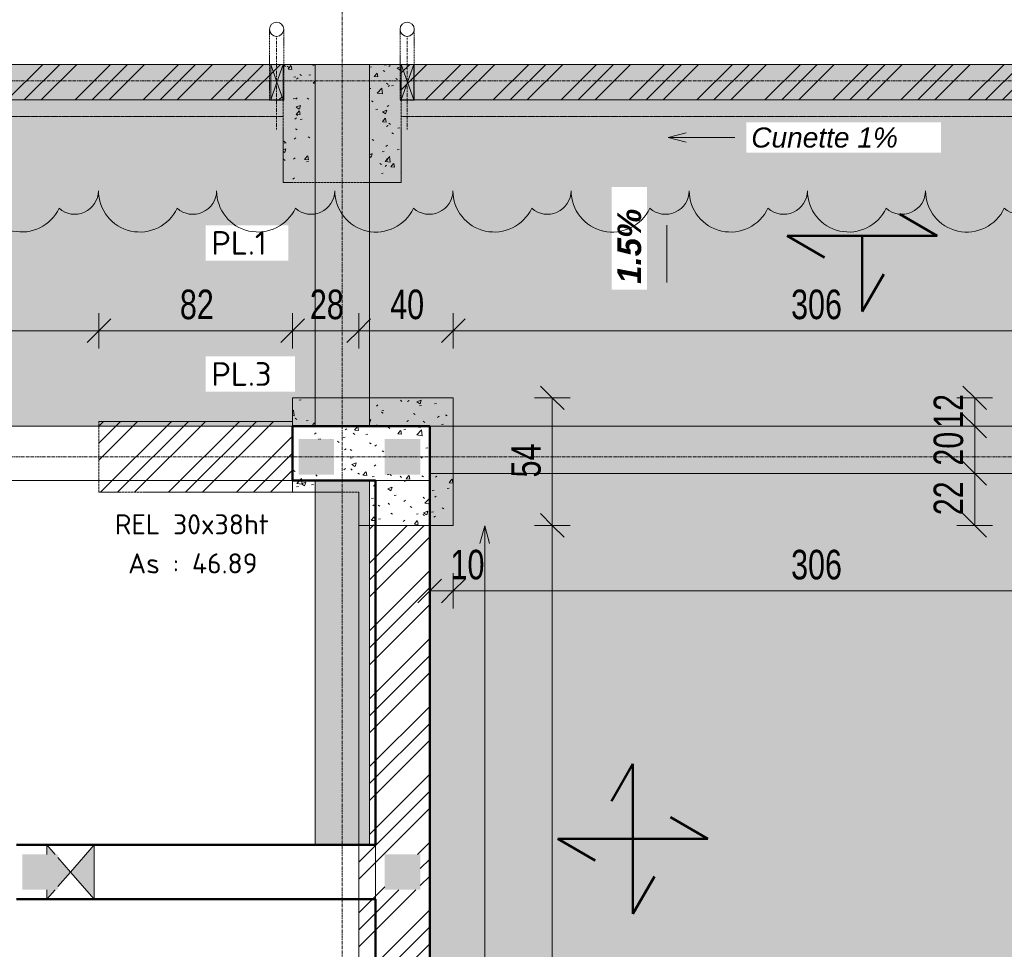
# Model space of a CAD drawing. Header units: millimetres. Extents: x 8507 to 110494, y 1100 to 66219.
# Tile 20 of 38: x 67681 to 71848, y 59654 to 63590. Entities that reach past the tile are written whole.
import ezdxf

# ---------------------------------------------------------------- set-up
doc = ezdxf.new("R2010")
doc.units = ezdxf.units.MM
for name, pattern in [('Caché', [7.14375, 4.7625, -2.38125]), ('Centre', [31.75, 6.35, -4.7625, 15.875, -4.7625]), ('Ligne de quadrillage', [22.225, 12.7, -3.175, 3.175, -3.175]), ('Tiret 1_16_', [3.175, 1.5875, -1.5875]), ('tiret perso', [2.6, 1.3, -1.3])]:
    doc.linetypes.add(name, pattern=pattern)
for name, color, linetype, lineweight in [('A-ANNO-DIMS', 211, 'Continuous', 9), ('A-ANNO-DIMS-50', 211, 'Continuous', 9), ('A-ANNO-NOTE', 131, 'Continuous', 9), ('A-DETL', 90, 'Continuous', 5), ('A-DETL-CNTR', 5, 'Centre', 5), ('A-DETL-GENF', 92, 'Continuous', 5), ('A-DETL-HDLN', 90, 'Caché', 5), ('A-DETL-MBND', 5, 'Continuous', 5), ('A-DETL-THIN', 151, 'Continuous', 5), ('A-DETL-WIDE', 214, 'Continuous', 50), ('A-DOOR', 31, 'Continuous', 9), ('A-WALL', 113, 'Continuous', 9), ('G-ANNO-REVC', 71, 'Continuous', 9), ('G-ANNO-TEXT', 231, 'Continuous', 9), ('S-GRID', 1, 'Continuous', 9)]:
    doc.layers.add(name, color=color, linetype=linetype, lineweight=lineweight)
doc.styles.add('Arial Narrow_3', font='ARIALN.TTF', dxfattribs={"width": 0.9, "height": 125})
doc.styles.add('Arial_B_I_1', font='arialbi.ttf', dxfattribs={"height": 100})
doc.styles.add('Arial_I', font='ariali.ttf', dxfattribs={"height": 85})
doc.styles.add('ISOCPEUR_B', font='txt', dxfattribs={"height": 100})
doc.styles.add('ISOCPEUR_B_1', font='txt', dxfattribs={"height": 85})
doc.dimstyles.new('AB6_1_50_-_GB', dxfattribs={"dimscale": 304.8, "dimtxt": 127.928872, "dimasz": 0.328084, "dimexe": 0.246063, "dimexo": 0.0625, "dimgap": 0.04101, "dimtad": 1, "dimdec": 0, "dimlfac": 0.1, "dimdsep": 46, "dimtxsty": 'Arial Narrow_3', "dimblk1": 'OBLIQUE', "dimblk2": 'OBLIQUE', "dimsah": 1, "dimcen": 0.09, "dimazin": 0, "dimtfac": 1, "dimtdec": 4, "dimtix": 1, "dimtmove": 0, "dimatfit": 3, "dimfxl": 0.246063, "dimfxlon": 1, "dimtvp": 1, "dimtolj": 1, "dimtzin": 0, "dimarcsym": 2})
doc.dimstyles.new('AB6_1_50_-_GB_1', dxfattribs={"dimscale": 304.8, "dimtxt": 127.928872, "dimasz": 0.328084, "dimexe": 0.246063, "dimexo": 0.0625, "dimgap": 0.04101, "dimtad": 1, "dimdec": 0, "dimlfac": 0.1, "dimdsep": 46, "dimtxsty": 'Arial Narrow_3', "dimblk1": 'OBLIQUE', "dimblk2": 'OBLIQUE', "dimsah": 1, "dimcen": 0.09, "dimazin": 0, "dimtfac": 1, "dimtdec": 4, "dimtix": 1, "dimtmove": 2, "dimatfit": 3, "dimfxl": 0.246063, "dimfxlon": 1, "dimtvp": 1, "dimtolj": 1, "dimtzin": 0, "dimarcsym": 2})
pattern_1 = [(45, (62504.66, -542.27), (-143.6841, 143.6841), []), (45, (62576.5, -542.27), (-143.6841, 143.6841), []), (45, (62648.34, -542.27), (-143.6841, 143.6841), [])]
pattern_2 = [(50, (62504.66, -542.27), (182.18467, -15.9391), [19.05, -209.55]), (355, (62504.66, -542.27), (-35.24243, 191.0566), [15.24, -167.64]), (100.451, (62519.84, -543.6), (146.9425, 175.1167), [16.19, -178.09]), (46.184, (62504.66, -491.47), (271.0789, -42.0433), [28.575, -314.325]), (96.636, (62527.25, -494.97), (237.4025, 247.4272), [24.285, -267.135]), (351.184, (62504.66, -491.47), (237.4046, 247.4251), [22.86, -251.46]), (21, (62530.06, -504.17), (151.61488, -102.26552), [19.05, -209.55]), (326, (62530.06, -504.17), (61.80236, 184.18774), [15.24, -167.64]), (71.451, (62542.7, -512.7), (213.41706, 81.92137), [16.19, -178.09]), (37.5, (62504.66, -542.27), (3.08832, 84.555076), [8.382, -157.226, 8.382, -161.798, -168.275]), (37.5, (62504.66, -542.27), (3.08832, 84.555076), [-335.788, 8.382, -159.893]), (7.5, (62504.66, -542.27), (66.81944, 100.18075), [8.382, -88.646, 8.382, -153.416, -64.135]), (7.5, (62504.66, -542.27), (66.81944, 100.18075), [-258.826, 8.382, -55.753]), (327.5, (62448.02, -542.27), (135.59049, -5.72891), [8.382, -55.118, 8.382, -189.738, -262.89]), (327.5, (62448.02, -542.27), (135.59049, -5.72891), [-261.62, 8.382, -254.508]), (317.5, (62422.62, -542.27), (148.12889, 25.42676), [8.382, -74.168, 8.382, -123.19, -186.69]), (317.5, (62422.62, -542.27), (148.12889, 25.42676), [-214.122, 8.382, -178.308])]
pattern_3 = [(0, (62504.66, -542.27), (0, 101.6), [3.353, -98.247]), (0, (62555.46, -491.47), (0, 101.6), [3.353, -98.247])]

# ---------------------------------------------------------------- blocks, each defined once
blk = doc.blocks.new('G_PORTE_BA - F-DRV-3009778-R-1_IMPLANTATION variante')
at = {"layer": 'A-DOOR'}
for p, q in [((-1790, -115), (-1790, 115)), ((-1790, 115), (1790, 115)), ((1790, 115), (1790, -115)), ((1790, -115), (-1790, -115))]:
    blk.add_line(p, q, dxfattribs=at)
blk = doc.blocks.new('ECBIM_BIM_RESA VOILE RECTANGULAIRE - ECBIM_BIM_RESA VOILE RECTANGULAIRE-3116783-R-1_IMPLANTATION variante')
at = {"layer": 'A-DETL-MBND'}
h = blk.add_hatch(color=256, dxfattribs=at)
h.paths.add_polyline_path([(2811.9, 59865.6), (2846.7, 59905.6), (2811.9, 59905.6)])
h.paths.add_polyline_path([(2858.4, 59919), (2911.9, 59980.6), (2858.4, 60042.1)])
h.paths.add_polyline_path([(2846.7, 60055.6), (2811.9, 60095.6), (2811.9, 60055.6)])
blk.add_hatch(color=256, dxfattribs=at).paths.add_polyline_path([(3011.9, 59865.6), (3011.9, 60095.6), (2911.9, 59980.6)])
for p, q in [((2811.9, 60055.6), (2811.9, 60095.6)), ((2811.9, 60095.6), (2846.7, 60055.6)), ((2911.9, 59980.6), (3011.9, 60095.6)), ((3011.9, 60095.6), (3011.9, 59865.6)), ((2858.4, 60042.1), (2911.9, 59980.6)), ((2911.9, 59980.6), (2858.4, 59919)), ((3011.9, 59865.6), (2911.9, 59980.6)), ((2846.7, 59905.6), (2811.9, 59865.6)), ((2811.9, 59865.6), (2811.9, 59905.6))]:
    blk.add_line(p, q, dxfattribs=at)
blk = doc.blocks.new('ECBIM_BIM_RESA VOILE RECTANGULAIRE - Pissette 5x5-3025178-R-1_IMPLANTATION variante')
at = {"layer": 'A-DETL-MBND'}
for points in [[(-3688.1, 63250.2), (-3661.8, 63325.2), (-3688.1, 63400.2)], [(-3635.6, 63250.2), (-3635.6, 63400.2), (-3661.8, 63325.2)]]:
    blk.add_hatch(color=256, dxfattribs=at).paths.add_polyline_path(points)
for p, q in [((-3688.1, 63250.2), (-3688.1, 63400.2)), ((-3688.1, 63400.2), (-3661.8, 63325.2)), ((-3661.8, 63325.2), (-3635.6, 63400.2)), ((-3635.6, 63400.2), (-3635.6, 63250.2)), ((-3661.8, 63325.2), (-3688.1, 63250.2)), ((-3635.6, 63250.2), (-3661.8, 63325.2))]:
    blk.add_line(p, q, dxfattribs=at)
blk = doc.blocks.new('niveau aménag dalle2 - niveau aménag dalle 2-3181993-R-1_IMPLANTATION variante')
at = {"layer": 'A-ANNO-NOTE'}
blk.add_hatch(color=256, dxfattribs=at).paths.add_polyline_path([(-4.474, -4.15), (-8.213, -3.148), (-4.474, -2.147), (-6.359, -3.148)])
blk.add_line((-6.359, -3.148), (-1.506, -3.148), dxfattribs=at)
blk = doc.blocks.new('DIMBLOCK37-R-1_IMPLANTATION variante')
at = {"layer": 'A-ANNO-DIMS-50'}
for p, q in [((66076.5, 62272.7), (66076.5, 62347.7)), ((68016.5, 62272.7), (68016.5, 62347.7)), ((66076.5, 62272.7), (68016.5, 62272.7)), ((66076.5, 62272.7), (66076.5, 62197.7)), ((68016.5, 62272.7), (68016.5, 62197.7))]:
    blk.add_line(p, q, dxfattribs=at)
at = {"layer": 'A-ANNO-DIMS-50', "lineweight": 18}
for p, q in [((66076.5, 62272.7), (66126.5, 62322.7)), ((68016.5, 62272.7), (68066.5, 62322.7)), ((66076.5, 62272.7), (66026.5, 62222.7)), ((68016.5, 62272.7), (67966.5, 62222.7))]:
    blk.add_line(p, q, dxfattribs=at)
at = {"layer": 'A-ANNO-DIMS-50', "color": 0, "insert": (66946, 62446.8), "char_height": 125, "width": 241.237, "attachment_point": 1, "line_spacing_factor": 0.974696, "style": 'Arial Narrow_3'}
blk.add_mtext('194', dxfattribs=at)
blk = doc.blocks.new('_Oblique')
at = {"color": 0, "linetype": 'ByBlock', "lineweight": -2}
blk.add_line((-0.5, -0.5), (0.5, 0.5), dxfattribs=at)
blk = doc.blocks.new('DIMBLOCK38-R-1_IMPLANTATION variante')
at = {"layer": 'A-ANNO-DIMS-50'}
for p, q in [((68016.5, 62272.7), (68016.5, 62347.7)), ((68836.5, 62272.7), (68836.5, 62347.7)), ((68016.5, 62272.7), (68836.5, 62272.7)), ((68016.5, 62272.7), (68016.5, 62197.7)), ((68836.5, 62272.7), (68836.5, 62197.7))]:
    blk.add_line(p, q, dxfattribs=at)
at = {"layer": 'A-ANNO-DIMS-50', "lineweight": 18}
for p, q in [((68016.5, 62272.7), (68066.5, 62322.7)), ((68836.5, 62272.7), (68886.5, 62322.7)), ((68016.5, 62272.7), (67966.5, 62222.7)), ((68836.5, 62272.7), (68786.5, 62222.7))]:
    blk.add_line(p, q, dxfattribs=at)
at = {"layer": 'A-ANNO-DIMS-50', "color": 0, "insert": (68359.5, 62446.8), "char_height": 125, "width": 160.825, "attachment_point": 1, "line_spacing_factor": 0.974696, "style": 'Arial Narrow_3'}
blk.add_mtext('82', dxfattribs=at)
blk = doc.blocks.new('DIMBLOCK39-R-1_IMPLANTATION variante')
at = {"layer": 'A-ANNO-DIMS-50'}
for p, q in [((68836.5, 62272.7), (68836.5, 62347.7)), ((69116.5, 62272.7), (69116.5, 62347.7)), ((68836.5, 62272.7), (69116.5, 62272.7)), ((68836.5, 62272.7), (68836.5, 62197.7)), ((69116.5, 62272.7), (69116.5, 62197.7))]:
    blk.add_line(p, q, dxfattribs=at)
at = {"layer": 'A-ANNO-DIMS-50', "lineweight": 18}
for p, q in [((68836.5, 62272.7), (68886.5, 62322.7)), ((69116.5, 62272.7), (69166.5, 62322.7)), ((68836.5, 62272.7), (68786.5, 62222.7)), ((69116.5, 62272.7), (69066.5, 62222.7))]:
    blk.add_line(p, q, dxfattribs=at)
at = {"layer": 'A-ANNO-DIMS-50', "color": 0, "insert": (68909.5, 62446.8), "char_height": 125, "width": 160.825, "attachment_point": 1, "line_spacing_factor": 0.974696, "style": 'Arial Narrow_3'}
blk.add_mtext('28', dxfattribs=at)
blk = doc.blocks.new('DIMBLOCK40-R-1_IMPLANTATION variante')
at = {"layer": 'A-ANNO-DIMS-50'}
for p, q in [((69116.5, 62272.7), (69116.5, 62347.7)), ((69516.5, 62272.7), (69516.5, 62347.7)), ((69116.5, 62272.7), (69516.5, 62272.7)), ((69116.5, 62272.7), (69116.5, 62197.7)), ((69516.5, 62272.7), (69516.5, 62197.7))]:
    blk.add_line(p, q, dxfattribs=at)
at = {"layer": 'A-ANNO-DIMS-50', "lineweight": 18}
for p, q in [((69116.5, 62272.7), (69166.5, 62322.7)), ((69516.5, 62272.7), (69566.5, 62322.7)), ((69116.5, 62272.7), (69066.5, 62222.7)), ((69516.5, 62272.7), (69466.5, 62222.7))]:
    blk.add_line(p, q, dxfattribs=at)
at = {"layer": 'A-ANNO-DIMS-50', "color": 0, "insert": (69249.5, 62446.8), "char_height": 125, "width": 160.825, "attachment_point": 1, "line_spacing_factor": 0.974696, "style": 'Arial Narrow_3'}
blk.add_mtext('40', dxfattribs=at)
blk = doc.blocks.new('DIMBLOCK41-R-1_IMPLANTATION variante')
at = {"layer": 'A-ANNO-DIMS-50'}
for p, q in [((69516.5, 62272.7), (69516.5, 62347.7)), ((72576.5, 62272.7), (72576.5, 62347.7)), ((69516.5, 62272.7), (72576.5, 62272.7)), ((69516.5, 62272.7), (69516.5, 62197.7)), ((72576.5, 62272.7), (72576.5, 62197.7))]:
    blk.add_line(p, q, dxfattribs=at)
at = {"layer": 'A-ANNO-DIMS-50', "lineweight": 18}
for p, q in [((69516.5, 62272.7), (69566.5, 62322.7)), ((72576.5, 62272.7), (72626.5, 62322.7)), ((69516.5, 62272.7), (69466.5, 62222.7)), ((72576.5, 62272.7), (72526.5, 62222.7))]:
    blk.add_line(p, q, dxfattribs=at)
at = {"layer": 'A-ANNO-DIMS-50', "color": 0, "insert": (70946, 62446.8), "char_height": 125, "width": 241.237, "attachment_point": 1, "line_spacing_factor": 0.974696, "style": 'Arial Narrow_3'}
blk.add_mtext('306', dxfattribs=at)
blk = doc.blocks.new('DIMBLOCK150-R-1_IMPLANTATION variante')
at = {"layer": 'A-ANNO-DIMS-50', "lineweight": 18}
for p, q in [((69935.4, 61448.6), (69885.4, 61498.6)), ((69935.4, 61448.6), (69985.4, 61398.6)), ((69935.4, 53725.4), (69885.4, 53775.4)), ((69935.4, 53725.4), (69985.4, 53675.4))]:
    blk.add_line(p, q, dxfattribs=at)
at = {"layer": 'A-ANNO-DIMS-50'}
for p, q in [((69935.4, 61448.6), (69860.4, 61448.6)), ((69935.4, 53725.4), (69935.4, 61448.6)), ((69935.4, 61448.6), (70010.4, 61448.6)), ((69935.4, 53725.4), (69860.4, 53725.4)), ((69935.4, 53725.4), (70010.4, 53725.4))]:
    blk.add_line(p, q, dxfattribs=at)
at = {"layer": 'A-ANNO-DIMS-50', "color": 0, "insert": (69761.3, 57486.5), "char_height": 125, "width": 241.237, "attachment_point": 1, "rotation": 90, "line_spacing_factor": 0.974696, "style": 'Arial Narrow_3'}
blk.add_mtext('772', dxfattribs=at)
blk = doc.blocks.new('DIMBLOCK151-R-1_IMPLANTATION variante')
at = {"layer": 'A-ANNO-DIMS-50', "lineweight": 18}
for p, q in [((69935.4, 61988.6), (69885.4, 62038.6)), ((69935.4, 61988.6), (69985.4, 61938.6)), ((69935.4, 61448.6), (69885.4, 61498.6)), ((69935.4, 61448.6), (69985.4, 61398.6))]:
    blk.add_line(p, q, dxfattribs=at)
at = {"layer": 'A-ANNO-DIMS-50'}
for p, q in [((69935.4, 61988.6), (69860.4, 61988.6)), ((69935.4, 61448.6), (69935.4, 61988.6)), ((69935.4, 61988.6), (70010.4, 61988.6)), ((69935.4, 61448.6), (69860.4, 61448.6)), ((69935.4, 61448.6), (70010.4, 61448.6))]:
    blk.add_line(p, q, dxfattribs=at)
at = {"layer": 'A-ANNO-DIMS-50', "color": 0, "insert": (69761.3, 61651.5), "char_height": 125, "width": 160.825, "attachment_point": 1, "rotation": 90, "line_spacing_factor": 0.974696, "style": 'Arial Narrow_3'}
blk.add_mtext('54', dxfattribs=at)
blk = doc.blocks.new('DIMBLOCK190-R-1_IMPLANTATION variante')
at = {"layer": 'A-ANNO-DIMS-50', "lineweight": 18}
for p, q in [((71722.9, 61668.6), (71672.9, 61718.6)), ((71722.9, 61668.6), (71772.9, 61618.6)), ((71722.9, 61448.6), (71672.9, 61498.6)), ((71722.9, 61448.6), (71772.9, 61398.6))]:
    blk.add_line(p, q, dxfattribs=at)
at = {"layer": 'A-ANNO-DIMS-50'}
for p, q in [((71722.9, 61668.6), (71647.9, 61668.6)), ((71722.9, 61448.6), (71722.9, 61668.6)), ((71722.9, 61668.6), (71797.9, 61668.6)), ((71722.9, 61448.6), (71647.9, 61448.6)), ((71722.9, 61448.6), (71797.9, 61448.6))]:
    blk.add_line(p, q, dxfattribs=at)
at = {"layer": 'A-ANNO-DIMS-50', "color": 0, "insert": (71548.9, 61491.5), "char_height": 125, "width": 160.825, "attachment_point": 1, "rotation": 90, "line_spacing_factor": 0.974696, "style": 'Arial Narrow_3'}
blk.add_mtext('22', dxfattribs=at)
blk = doc.blocks.new('DIMBLOCK191-R-1_IMPLANTATION variante')
at = {"layer": 'A-ANNO-DIMS-50', "lineweight": 18}
for p, q in [((71722.9, 61868.6), (71672.9, 61918.6)), ((71722.9, 61868.6), (71772.9, 61818.6)), ((71722.9, 61668.6), (71672.9, 61718.6)), ((71722.9, 61668.6), (71772.9, 61618.6))]:
    blk.add_line(p, q, dxfattribs=at)
at = {"layer": 'A-ANNO-DIMS-50'}
for p, q in [((71722.9, 61868.6), (71647.9, 61868.6)), ((71722.9, 61668.6), (71722.9, 61868.6)), ((71722.9, 61868.6), (71797.9, 61868.6)), ((71722.9, 61668.6), (71647.9, 61668.6)), ((71722.9, 61668.6), (71797.9, 61668.6))]:
    blk.add_line(p, q, dxfattribs=at)
at = {"layer": 'A-ANNO-DIMS-50', "color": 0, "insert": (71548.9, 61701.5), "char_height": 125, "width": 160.825, "attachment_point": 1, "rotation": 90, "line_spacing_factor": 0.974696, "style": 'Arial Narrow_3'}
blk.add_mtext('20', dxfattribs=at)
blk = doc.blocks.new('DIMBLOCK192-R-1_IMPLANTATION variante')
at = {"layer": 'A-ANNO-DIMS-50', "lineweight": 18}
for p, q in [((71722.9, 61988.6), (71672.9, 62038.6)), ((71722.9, 61988.6), (71772.9, 61938.6)), ((71722.9, 61868.6), (71672.9, 61918.6)), ((71722.9, 61868.6), (71772.9, 61818.6))]:
    blk.add_line(p, q, dxfattribs=at)
at = {"layer": 'A-ANNO-DIMS-50'}
for p, q in [((71722.9, 61988.6), (71647.9, 61988.6)), ((71722.9, 61868.6), (71722.9, 61988.6)), ((71722.9, 61988.6), (71797.9, 61988.6)), ((71722.9, 61868.6), (71647.9, 61868.6)), ((71722.9, 61868.6), (71797.9, 61868.6))]:
    blk.add_line(p, q, dxfattribs=at)
at = {"layer": 'A-ANNO-DIMS-50', "color": 0, "insert": (71548.9, 61861.5), "char_height": 125, "width": 160.825, "attachment_point": 1, "rotation": 90, "line_spacing_factor": 0.974696, "style": 'Arial Narrow_3'}
blk.add_mtext('12', dxfattribs=at)
blk = doc.blocks.new('DIMBLOCK196-R-1_IMPLANTATION variante')
at = {"layer": 'A-ANNO-DIMS-50'}
for p, q in [((69516.5, 61171), (69516.5, 61246)), ((72576.5, 61171), (72576.5, 61246)), ((72576.5, 61171), (69516.5, 61171)), ((69516.5, 61171), (69516.5, 61096)), ((72576.5, 61171), (72576.5, 61096))]:
    blk.add_line(p, q, dxfattribs=at)
at = {"layer": 'A-ANNO-DIMS-50', "lineweight": 18}
for p, q in [((69516.5, 61171), (69566.5, 61221)), ((72576.5, 61171), (72626.5, 61221)), ((69516.5, 61171), (69466.5, 61121)), ((72576.5, 61171), (72526.5, 61121))]:
    blk.add_line(p, q, dxfattribs=at)
at = {"layer": 'A-ANNO-DIMS-50', "color": 0, "insert": (70946, 61345), "char_height": 125, "width": 241.237, "attachment_point": 1, "line_spacing_factor": 0.974696, "style": 'Arial Narrow_3'}
blk.add_mtext('306', dxfattribs=at)
blk = doc.blocks.new('DIMBLOCK197-R-1_IMPLANTATION variante')
at = {"layer": 'A-ANNO-DIMS-50'}
for p, q in [((69416.5, 61171), (69416.5, 61246)), ((69516.5, 61171), (69516.5, 61246)), ((69516.5, 61171), (69416.5, 61171)), ((69416.5, 61171), (69416.5, 61096)), ((69516.5, 61171), (69516.5, 61096))]:
    blk.add_line(p, q, dxfattribs=at)
at = {"layer": 'A-ANNO-DIMS-50', "lineweight": 18}
for p, q in [((69416.5, 61171), (69466.5, 61221)), ((69516.5, 61171), (69566.5, 61221)), ((69416.5, 61171), (69366.5, 61121)), ((69516.5, 61171), (69466.5, 61121))]:
    blk.add_line(p, q, dxfattribs=at)
at = {"layer": 'A-ANNO-DIMS-50', "color": 0, "insert": (69504.8, 61345), "char_height": 125, "width": 160.825, "attachment_point": 1, "line_spacing_factor": 0.974696, "style": 'Arial Narrow_3'}
blk.add_mtext('10', dxfattribs=at)
blk = doc.blocks.new('Family - ___-3289296-R-1_IMPLANTATION variante')
at = {"layer": 'G-ANNO-REVC'}
for centre, radius, start, end in [((5021.9, 62723.1), 175, 177.8864, 332.6776), ((5246.8, 62714.8), 100, 226.0761, 357.8864), ((5521.6, 62704.6), 175, 177.8864, 332.6776), ((5746.4, 62696.3), 100, 226.0761, 357.8864), ((6021.3, 62686.2), 175, 177.8864, 332.6776), ((6246.1, 62677.9), 100, 226.0761, 357.8864), ((6520.9, 62667.7), 175, 177.8864, 332.6776), ((6745.8, 62659.4), 100, 226.0761, 357.8864), ((7020.6, 62649.3), 175, 177.8864, 332.6776), ((7245.4, 62641), 100, 226.0761, 357.8864), ((7520.2, 62630.8), 175, 177.8864, 332.6776), ((7745.1, 62622.6), 100, 226.0761, 357.8864), ((8019.9, 62612.4), 175, 177.8864, 332.6776), ((8244.7, 62604.1), 100, 226.0761, 357.8864), ((8519.6, 62594), 175, 177.8864, 332.6776), ((8744.4, 62585.7), 100, 226.0761, 357.8864), ((9019.2, 62575.5), 175, 177.8864, 332.6776), ((9244.1, 62567.2), 100, 226.0761, 357.8864)]:
    blk.add_arc(centre, radius, start, end, dxfattribs=at)

msp = doc.modelspace()

# ---------------------------------------------------------------- hatches: boundary and pattern name
at = {"layer": 'A-DETL-GENF'}
for points in [[(68861.5, 61663.6), (69011.5, 61663.6), (69011.5, 61813.6), (68861.5, 61813.6)], [(69226.5, 61663.6), (69376.5, 61663.6), (69376.5, 61813.6), (69226.5, 61813.6)], [(67693, 59905.6), (67843, 59905.6), (67843, 60055.6), (67693, 60055.6)], [(69226.5, 59905.6), (69376.5, 59905.6), (69376.5, 60055.6), (69226.5, 60055.6)]]:
    msp.add_hatch(color=8, dxfattribs=at).paths.add_polyline_path(points)
at = {"layer": 'A-DETL-MBND'}
h = msp.add_hatch(dxfattribs=at)
h.set_pattern_fill('FP_17', color=8, style=0, pattern_type=2)
h.set_pattern_definition(pattern_3)
h.paths.add_polyline_path([(93176.5, 61838.6), (96921.5, 61838.6), (96921.5, 63400.2), (93176.5, 63400.2), (93176.5, 61868.6)])
h.paths.add_polyline_path([(97171.5, 61838.6), (97716.5, 61838.6), (97716.5, 63400.2), (97171.5, 63400.2), (97171.5, 62847.4)])
h.paths.add_polyline_path([(92946.5, 61868.6), (92946.5, 63400.2), (89161.5, 63400.2), (89161.5, 61868.6), (92470.6, 61868.6)])
h.paths.add_polyline_path([(88931.5, 61868.6), (88931.5, 63400.2), (85161.5, 63400.2), (85161.5, 61868.6), (85858.3, 61868.6)])
h.paths.add_polyline_path([(84931.5, 61868.6), (84931.5, 63400.2), (81161.5, 63400.2), (81161.5, 61868.6), (82552.2, 61868.6)])
h.paths.add_polyline_path([(80931.5, 61868.6), (80931.5, 63400.2), (77161.5, 63400.2), (77161.5, 61868.6), (79246.1, 61868.6)])
h.paths.add_polyline_path([(76931.5, 61868.6), (76931.5, 63400.2), (73156.5, 63400.2), (73156.5, 61868.6), (76396.5, 61868.6)])
h.paths.add_polyline_path([(72926.5, 61868.6), (72926.5, 63400.2), (69161.5, 63400.2), (69161.5, 61868.6), (72663.8, 61868.6)])
h.paths.add_polyline_path([(68931.5, 61868.6), (68931.5, 63400.2), (65161.5, 63400.2), (65161.5, 61868.6), (67526.5, 61868.6)])
h.paths.add_polyline_path([(64931.5, 61868.6), (64931.5, 63400.2), (61146.5, 63400.2), (61146.5, 61868.6), (62715.4, 61868.6)])
at = {"layer": 'A-DETL-MBND', "linetype": 'Tiret 1_16_'}
h = msp.add_hatch(dxfattribs=at)
h.set_pattern_fill('FP_26', style=0, pattern_type=2)
h.set_pattern_definition([(44.998, (62504.66, -492.2), (-143.68497, 143.6705), []), (44.998, (62576.5, -492.2), (-143.68497, 143.6705), []), (44.998, (62648.34, -492.2), (-143.68497, 143.6705), [])])
h.paths.add_polyline_path([(68744, 63250.2), (68796.5, 63250.2), (68785.5, 63281.6), (68796.5, 63281.6), (68796.5, 63400.2), (65296.5, 63400.2), (65296.5, 63250.2), (66021.5, 63250.2)])
h.paths.add_polyline_path([(68744, 63250.2), (68744, 63281.6), (68755, 63281.6)])
h = msp.add_hatch(dxfattribs=at)
h.set_pattern_fill('FP_14', style=0, pattern_type=2)
h.set_pattern_definition(pattern_2)
h.paths.add_polyline_path([(68796.5, 62900.2), (68931.5, 62900.2), (68931.5, 63400.2), (68796.5, 63400.2)])
h.paths.add_polyline_path([(69161.5, 62900.2), (69296.5, 62900.2), (69296.5, 63400.2), (69161.5, 63400.2)])
at = {"layer": 'A-DETL-MBND'}
for points in [[(69161.5, 61868.6), (69161.5, 63400.2), (68931.5, 63400.2), (68931.5, 61868.6)], [(72663.8, 61668.6), (72663.8, 61868.6), (69416.5, 61868.6), (69416.5, 61668.6), (72633.8, 61668.6)], [(69161.5, 60095.6), (69161.5, 61638.6), (68931.5, 61638.6), (68931.5, 60095.6)]]:
    msp.add_hatch(color=254, dxfattribs=at).paths.add_polyline_path(points)
at = {"layer": 'A-DETL-MBND', "linetype": 'Tiret 1_16_'}
h = msp.add_hatch(dxfattribs=at)
h.set_pattern_fill('FP_13', style=0, pattern_type=2)
h.set_pattern_definition(pattern_1)
h.paths.add_polyline_path([(72926.5, 63250.2), (72926.5, 63400.2), (69296.5, 63400.2), (69296.5, 63250.2), (72633.8, 63250.2)])
h = msp.add_hatch(dxfattribs=at)
h.set_pattern_fill('FP_14', style=0, pattern_type=2)
h.set_pattern_definition(pattern_2)
h.paths.add_polyline_path([(69327.6, 61448.6), (69516.5, 61448.6), (69516.5, 61668.6), (69416.5, 61668.6), (69416.5, 61868.6), (69516.5, 61868.6), (69516.5, 61988.6), (69161.5, 61988.6), (69161.5, 61868.6), (68931.5, 61868.6), (68931.5, 61988.6), (68836.5, 61988.6), (68836.5, 61588.6), (68931.5, 61588.6), (68931.5, 61638.6), (69161.5, 61638.6), (69161.5, 61448.6)])
h.paths.add_polyline_path([(68931.5, 61663.6), (68861.5, 61663.6), (68861.5, 61813.6), (69011.5, 61813.6), (69011.5, 61663.6)])
h.paths.add_polyline_path([(69376.5, 61663.6), (69226.5, 61663.6), (69226.5, 61813.6), (69376.5, 61813.6), (69376.5, 61770.6)])
h = msp.add_hatch(dxfattribs=at)
h.set_pattern_fill('FP_13', style=0, pattern_type=2)
h.set_pattern_definition(pattern_1)
h.paths.add_polyline_path([(68016.5, 61588.6), (68836.5, 61588.6), (68836.5, 61888.6), (68016.5, 61888.6)])
at = {"layer": 'A-DETL-MBND'}
h = msp.add_hatch(dxfattribs=at)
h.set_pattern_fill('FP_25', color=8, style=0, pattern_type=2)
h.set_pattern_definition(pattern_3)
h.paths.add_polyline_path([(72676.5, 53305.1), (72676.5, 58981.4), (70977.7, 58981.4), (70976.6, 53725.4), (69416.6, 53725.4), (69416.5, 53305.7), (72633.8, 53305.1)])
h.paths.add_polyline_path([(70920.7, 53360.4), (70770.7, 53360.4), (70770.7, 53510.4), (70920.7, 53510.4)])
h.paths.add_polyline_path([(69416.5, 59181.4), (72676.5, 59181.4), (72676.5, 59888.6), (72926.5, 59888.6), (72926.5, 61638.6), (72676.5, 61638.6), (72676.5, 61668.6), (69416.5, 61668.6), (69416.5, 60325)])
h.paths.add_polyline_path([(73156.5, 59888.6), (73278.9, 59888.6), (73278.9, 61638.6), (73156.5, 61638.6), (73156.5, 60495.6)])
at = {"layer": 'A-DETL-MBND', "linetype": 'Tiret 1_16_'}
h = msp.add_hatch(dxfattribs=at)
h.set_pattern_fill('FP_13', style=0, pattern_type=2)
h.set_pattern_definition(pattern_1)
h.paths.add_polyline_path([(69416.5, 53725.4), (69416.5, 58898.3), (69376.5, 58901.4), (69416.5, 58901.4), (69416.5, 61448.6), (69161.5, 61448.6), (69161.5, 60095.6), (69116.5, 60095.6), (69116.5, 53725.4), (69376.5, 53725.4)])
h.paths.add_polyline_path([(69376.5, 54213.6), (69226.5, 54213.6), (69226.5, 54363.6), (69376.5, 54363.6)])
h.paths.add_polyline_path([(69327.6, 55413.6), (69226.5, 55413.6), (69226.5, 55563.6), (69376.5, 55563.6), (69376.5, 55413.6)])
h.paths.add_polyline_path([(69368.7, 59905.6), (69226.5, 59905.6), (69226.5, 60055.6), (69376.5, 60055.6), (69376.5, 59905.6)])

# ---------------------------------------------------------------- linework, layer by layer
at = {"layer": 'A-DETL', "linetype": 'tiret perso'}
for p, q in [((68796.5, 63180.2), (65296.5, 63180.2)), ((72796.5, 63180.2), (69296.5, 63180.2))]:
    msp.add_line(p, q, dxfattribs=at)
at = {"layer": 'A-DETL-CNTR'}
for p, q in [((68768.7, 63124.2), (68768.7, 63519.2)), ((69321.2, 63124.2), (69321.2, 63519.2))]:
    msp.add_line(p, q, dxfattribs=at)
at = {"layer": 'A-DETL-HDLN'}
for p, q in [((68738.7, 63549.2), (68738.7, 63249.2)), ((68798.7, 63249.2), (68798.7, 63549.2)), ((69291.2, 63549.2), (69291.2, 63249.2)), ((69351.2, 63249.2), (69351.2, 63549.2)), ((68738.7, 63249.2), (68798.7, 63249.2)), ((69291.2, 63249.2), (69351.2, 63249.2))]:
    msp.add_line(p, q, dxfattribs=at)
at = {"layer": 'A-DETL-MBND'}
for p, q in [((61146.5, 63400.2), (97716.5, 63400.2)), ((68796.5, 63400.2), (68744, 63400.2)), ((68744, 63400.2), (68796.5, 63400.2)), ((68744, 63250.2), (68744, 63400.2)), ((68744, 63250.2), (68744, 63400.2)), ((68796.5, 63400.2), (68796.5, 63250.2)), ((68796.5, 63250.2), (68796.5, 63400.2)), ((69349, 63400.2), (69296.5, 63400.2)), ((69296.5, 63400.2), (69349, 63400.2)), ((69296.5, 63250.2), (69296.5, 63400.2)), ((69296.5, 63250.2), (69296.5, 63400.2)), ((69349, 63400.2), (69349, 63250.2)), ((69349, 63250.2), (69349, 63400.2)), ((68796.5, 63250.2), (68744, 63250.2)), ((68744, 63250.2), (68796.5, 63250.2)), ((69349, 63250.2), (69296.5, 63250.2)), ((69296.5, 63250.2), (69349, 63250.2)), ((80931.5, 61868.6), (65161.5, 61868.6)), ((93176.5, 61868.6), (69416.5, 61868.6)), ((69416.5, 61668.6), (72676.5, 61668.6)), ((69416.5, 58981.4), (69416.5, 61668.6)), ((61146.6, 61638.6), (69186.5, 61638.6)), ((69186.5, 61638.6), (69186.5, 53535.4)), ((67996.5, 60095.6), (67796.5, 60095.6)), ((67796.5, 60095.6), (67996.5, 60095.6)), ((67796.5, 60055.6), (67796.5, 60095.6)), ((67796.5, 60055.6), (67796.5, 60095.6)), ((67996.5, 60095.6), (67996.5, 59865.6)), ((67996.5, 59865.6), (67996.5, 60095.6)), ((67796.5, 59865.6), (67796.5, 59905.6)), ((67796.5, 59865.6), (67796.5, 59905.6)), ((67996.5, 59865.6), (67796.5, 59865.6)), ((67796.5, 59865.6), (67996.5, 59865.6))]:
    msp.add_line(p, q, dxfattribs=at)
at = {"layer": 'A-DETL-MBND', "color": 7, "linetype": 'Tiret 1_16_'}
for p, q in [((68796.5, 63250.2), (68796.5, 63400.2)), ((68796.5, 63400.2), (68796.5, 63250.2)), ((68796.5, 63400.2), (73041.5, 63400.2)), ((72926.5, 63400.2), (68796.5, 63400.2)), ((68796.5, 62900.2), (68796.5, 63400.2)), ((68796.5, 63400.2), (68796.5, 62900.2)), ((69296.5, 63250.2), (69296.5, 63400.2)), ((69296.5, 63400.2), (69296.5, 63250.2)), ((69296.5, 63400.2), (69296.5, 62900.2)), ((69296.5, 62900.2), (69296.5, 63400.2)), ((68796.5, 63250.2), (65296.5, 63250.2)), ((65296.5, 63250.2), (68796.5, 63250.2)), ((69296.5, 63250.2), (72926.5, 63250.2)), ((72926.5, 63250.2), (69296.5, 63250.2)), ((69296.5, 62900.2), (68796.5, 62900.2)), ((68796.5, 62900.2), (69296.5, 62900.2)), ((68836.5, 61588.6), (68836.5, 61988.6)), ((68836.5, 61988.6), (69516.5, 61988.6)), ((69516.5, 61988.6), (68836.5, 61988.6)), ((68836.5, 61988.6), (68836.5, 61588.6)), ((69516.5, 61988.6), (69516.5, 61448.6)), ((69516.5, 61448.6), (69516.5, 61988.6)), ((68016.5, 61888.6), (68836.5, 61888.6)), ((68836.5, 61888.6), (68016.5, 61888.6)), ((68016.5, 61588.6), (68016.5, 61888.6)), ((68016.5, 61888.6), (68016.5, 61588.6)), ((68836.5, 61888.6), (68836.5, 61588.6)), ((68836.5, 61888.6), (68836.5, 61588.6)), ((68016.5, 61588.6), (69116.5, 61588.6)), ((69116.5, 61588.6), (68016.5, 61588.6)), ((69116.5, 53585.4), (69116.5, 61588.6)), ((69116.5, 61588.6), (69116.5, 53585.4)), ((69116.5, 61448.6), (69416.5, 61448.6)), ((69116.5, 61448.6), (69416.5, 61448.6)), ((69516.5, 61448.6), (69116.5, 61448.6)), ((69116.5, 61448.6), (69516.5, 61448.6)), ((69416.5, 58901.4), (69416.5, 61448.6)), ((69416.5, 61448.6), (69416.5, 58901.4))]:
    msp.add_line(p, q, dxfattribs=at)
at = {"layer": 'A-DETL-MBND', "color": 7}
for p, q in [((68931.5, 63400.2), (69161.5, 63400.2)), ((69161.5, 63400.2), (68931.5, 63400.2)), ((68931.5, 63400.2), (68931.5, 61868.6)), ((68931.5, 61868.6), (68931.5, 63400.2)), ((69161.5, 61868.6), (69161.5, 63400.2)), ((69161.5, 61868.6), (69161.5, 63400.2)), ((68931.5, 61868.6), (69161.5, 61868.6)), ((69161.5, 61868.6), (68931.5, 61868.6)), ((69416.5, 61668.6), (69416.5, 61868.6)), ((69416.5, 61868.6), (69516.5, 61868.6)), ((69416.5, 61868.6), (72663.8, 61868.6)), ((69416.5, 61868.6), (69416.5, 61668.6)), ((69516.5, 61868.6), (69516.5, 61668.6)), ((72576.5, 61868.6), (69516.5, 61868.6)), ((69516.5, 61668.6), (69516.5, 61868.6)), ((69516.5, 61668.6), (69416.5, 61668.6)), ((69416.5, 61668.6), (72663.8, 61668.6)), ((69516.5, 61668.6), (72576.5, 61668.6)), ((68931.5, 61638.6), (69161.5, 61638.6)), ((68931.5, 60095.6), (68931.5, 61638.6)), ((68931.5, 60095.6), (68931.5, 61638.6)), ((68931.5, 61638.6), (69161.5, 61638.6)), ((69161.5, 61638.6), (69161.5, 60095.6)), ((69161.5, 60095.6), (69161.5, 61638.6)), ((69161.5, 60095.6), (68931.5, 60095.6)), ((69161.5, 60095.6), (68931.5, 60095.6))]:
    msp.add_line(p, q, dxfattribs=at)
at = {"layer": 'A-DETL-THIN'}
for centre in [(68768.7, 63549.2), (69321.2, 63549.2)]:
    msp.add_circle(centre, 30, dxfattribs=at)
at = {"layer": 'A-DETL-WIDE'}
for p, q in [((71563.8, 62674.5), (71405.8, 62765.8)), ((70929.2, 62674.5), (71563.8, 62674.5)), ((71087.3, 62583.3), (70929.2, 62674.5)), ((71246.5, 62354.5), (71246.5, 62674.5)), ((71337.8, 62512.6), (71246.5, 62354.5)), ((70276.5, 60438.7), (70185.3, 60280.7)), ((70276.5, 59804.1), (70276.5, 60438.7)), ((70593.8, 60121.4), (70435.8, 60212.7)), ((69959.2, 60121.4), (70593.8, 60121.4)), ((70117.3, 60030.2), (69959.2, 60121.4)), ((70367.8, 59962.2), (70276.5, 59804.1))]:
    msp.add_line(p, q, dxfattribs=at)
at = {"layer": 'A-WALL'}
for p, q in [((61256.5, 61868.6), (68836.5, 61868.6)), ((61256.5, 61638.6), (69416.5, 61638.6)), ((69186.5, 60095.6), (69186.5, 54388.6))]:
    msp.add_line(p, q, dxfattribs=at)
at = {"layer": 'A-WALL', "lineweight": 50}
for p, q in [((68836.5, 61868.6), (69416.5, 61868.6)), ((68836.5, 61638.6), (68836.5, 61868.6)), ((69416.5, 61868.6), (69416.5, 58901.4)), ((69186.5, 61638.6), (68836.5, 61638.6)), ((69186.5, 60095.6), (69186.5, 61638.6)), ((67668, 60095.6), (69186.5, 60095.6)), ((69186.5, 59865.6), (67668, 59865.6)), ((69186.5, 55388.6), (69186.5, 59865.6))]:
    msp.add_line(p, q, dxfattribs=at)
at = {"layer": 'G-ANNO-TEXT', "color": 130}
for p, q in [((70426.2, 63090.8), (70501.2, 63110.9)), ((70426.2, 63090.8), (70501.2, 63070.7)), ((70426.2, 63090.8), (70707.5, 63090.8)), ((69649.4, 61446.2), (69629.3, 61371.2)), ((69649.4, 61446.2), (69669.5, 61371.2)), ((69649.4, 61446.2), (69649.4, 56944.2))]:
    msp.add_line(p, q, dxfattribs=at)
at = {"layer": 'S-GRID', "linetype": 'Ligne de quadrillage'}
for p, q in [((69046.5, 48387.1), (69046.5, 65568.7)), ((47439, 63330.2), (99424.9, 63330.2)), ((47439, 61738.6), (99424.9, 61738.6))]:
    msp.add_line(p, q, dxfattribs=at)

# ---------------------------------------------------------------- block references
at = {"layer": 'A-ANNO-NOTE', "xscale": 50.00000000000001, "yscale": 50.00000000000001, "zscale": 50.00000000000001, "rotation": 269.9999999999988}
msp.add_blockref('niveau aménag dalle2 - niveau aménag dalle 2-3181993-R-1_IMPLANTATION variante', (70578, 62401.3), dxfattribs=at)
at = {"layer": 'A-DETL-MBND'}
for name, p in [('ECBIM_BIM_RESA VOILE RECTANGULAIRE - Pissette 5x5-3025178-R-1_IMPLANTATION variante', (72432.1, 0)), ('ECBIM_BIM_RESA VOILE RECTANGULAIRE - Pissette 5x5-3025178-R-1_IMPLANTATION variante', (72984.6, 0)), ('ECBIM_BIM_RESA VOILE RECTANGULAIRE - ECBIM_BIM_RESA VOILE RECTANGULAIRE-3116783-R-1_IMPLANTATION variante', (64984.6, 0))]:
    msp.add_blockref(name, p, dxfattribs=at)
at = {"layer": 'A-DOOR', "rotation": 180}
msp.add_blockref('G_PORTE_BA - F-DRV-3009778-R-1_IMPLANTATION variante', (67046.5, 61753.6), dxfattribs=at)

# ---------------------------------------------------------------- texts
at = {"layer": 'G-ANNO-TEXT', "color": 7, "char_height": 85, "attachment_point": 1, "style": 'ISOCPEUR_B_1'}
for s, insert, width in [('REL 30x38ht', (68084, 61495.5), 825.738), ('As : 46.89', (68140.2, 61330.2), 689.451)]:
    msp.add_mtext(s, dxfattribs=dict(at, insert=insert, width=width))

# ---------------------------------------------------------------- dimensions: what is measured, and where the dimension line sits
at = {"layer": 'A-ANNO-DIMS'}
for base, p1, p2, override, picture, middle in [((68016.5, 62272.7), (66076.5, 62197.7), (68016.5, 62197.7), {"dimpost": '<>', "dimfxl": 1939.9998}, 'DIMBLOCK37-R-1_IMPLANTATION variante', (67046.5, 62349.1)), ((68836.5, 62272.7), (68016.5, 62197.7), (68836.5, 62197.7), {"dimpost": '<>', "dimfxl": 820.0002}, 'DIMBLOCK38-R-1_IMPLANTATION variante', (68426.5, 62349.1)), ((69116.5, 62272.7), (68836.5, 62197.7), (69116.5, 62197.7), {"dimpost": '<>', "dimfxl": 279.9998}, 'DIMBLOCK39-R-1_IMPLANTATION variante', (68976.5, 62349.1)), ((72576.5, 62272.7), (69516.5, 62197.7), (72576.5, 62197.7), {"dimpost": '<>', "dimfxl": 3060}, 'DIMBLOCK41-R-1_IMPLANTATION variante', (71046.5, 62349.1))]:
    dim = msp.add_linear_dim(base=base, p1=p1, p2=p2, dimstyle='AB6_1_50_-_GB', override=override, dxfattribs=at)
    dim.commit()
    dim.dimension.update_dxf_attribs({"geometry": picture, "text_midpoint": middle})
for base, p1, p2, angle, override, picture, middle in [((69516.5, 62272.7), (69116.5, 62197.7), (69516.5, 62197.7), 0, {"dimpost": '<>', "dimfxl": 400}, 'DIMBLOCK40-R-1_IMPLANTATION variante', (69316.5, 62349.1)), ((71722.9, 61988.6), (71647.9, 61868.6), (71797.9, 61988.6), 90, {"dimpost": '<>', "dimfxl": 192.093674}, 'DIMBLOCK192-R-1_IMPLANTATION variante', (71647.7, 61928.6)), ((69935.4, 61988.6), (69860.4, 61448.6), (69860.4, 61988.6), 90, {"dimpost": '<>', "dimfxl": 540}, 'DIMBLOCK151-R-1_IMPLANTATION variante', (69859.3, 61718.6)), ((71722.9, 61868.6), (71647.9, 61668.6), (71647.9, 61868.6), 90, {"dimpost": '<>', "dimfxl": 200}, 'DIMBLOCK191-R-1_IMPLANTATION variante', (71646.6, 61768.6)), ((71722.9, 61668.6), (71797.9, 61448.6), (71647.9, 61668.6), 90, {"dimpost": '<>', "dimfxl": 266.270609}, 'DIMBLOCK190-R-1_IMPLANTATION variante', (71647.7, 61558.6)), ((69935.4, 61448.6), (69860.4, 53725.4), (69860.4, 61448.6), 90, {"dimpost": '<>', "dimfxl": 7723.162959}, 'DIMBLOCK150-R-1_IMPLANTATION variante', (69860.1, 57587)), ((69516.5, 61171), (72576.5, 61246), (69516.5, 61246), 0, {"dimpost": '<>', "dimfxl": 3060}, 'DIMBLOCK196-R-1_IMPLANTATION variante', (71046.5, 61247.3))]:
    dim = msp.add_linear_dim(base=base, p1=p1, p2=p2, angle=angle, dimstyle='AB6_1_50_-_GB', override=override, dxfattribs=at)
    dim.commit()
    dim.dimension.update_dxf_attribs({"geometry": picture, "text_midpoint": middle})
dim = msp.add_linear_dim(base=(69416.5, 61171), p1=(69516.5, 61246), p2=(69416.5, 61096), angle=0, dimstyle='AB6_1_50_-_GB_1', override={"dimpost": '<>', "dimfxl": 180.277564}, dxfattribs=at)
dim.commit()
dim.dimension.update_dxf_attribs({"geometry": 'DIMBLOCK197-R-1_IMPLANTATION variante', "text_midpoint": (69585.2, 61261.7), "dimtype": 160, "text_rotation": 360})

# ---------------------------------------------------------------- next in the draw order: texts
at = {"layer": 'A-ANNO-NOTE', "insert": (70211.2, 62471.2), "char_height": 100, "width": 384.81, "attachment_point": 1, "rotation": 90, "style": 'Arial_B_I_1', "bg_fill": 3, "box_fill_scale": 1.25, "bg_fill_color": 256, "bg_fill_true_color": 13158600, "bg_fill_transparency": 0}
msp.add_mtext('1.5%', dxfattribs=at)
at = {"layer": 'G-ANNO-TEXT', "color": 7, "attachment_point": 1, "bg_fill": 3, "box_fill_scale": 1.25, "bg_fill_color": 256, "bg_fill_true_color": 13158600, "bg_fill_transparency": 0}
for s, insert, char_height, width, style in [('Cunette 1%', (70777.4, 63133.3), 85, 781.645, 'Arial_I'), ('PL.1', (68493, 62694.4), 100, 300.633, 'ISOCPEUR_B'), ('PL.3', (68493, 62139.4), 100, 328.692, 'ISOCPEUR_B')]:
    msp.add_mtext(s, dxfattribs=dict(at, insert=insert, char_height=char_height, width=width, style=style))

# ---------------------------------------------------------------- next in the draw order: block references
at = {"layer": 'G-ANNO-REVC', "rotation": 2.113623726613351}
msp.add_blockref('Family - ___-3289296-R-1_IMPLANTATION variante', (64984.6, 0), dxfattribs=at)

doc.saveas('drawing.dxf')
